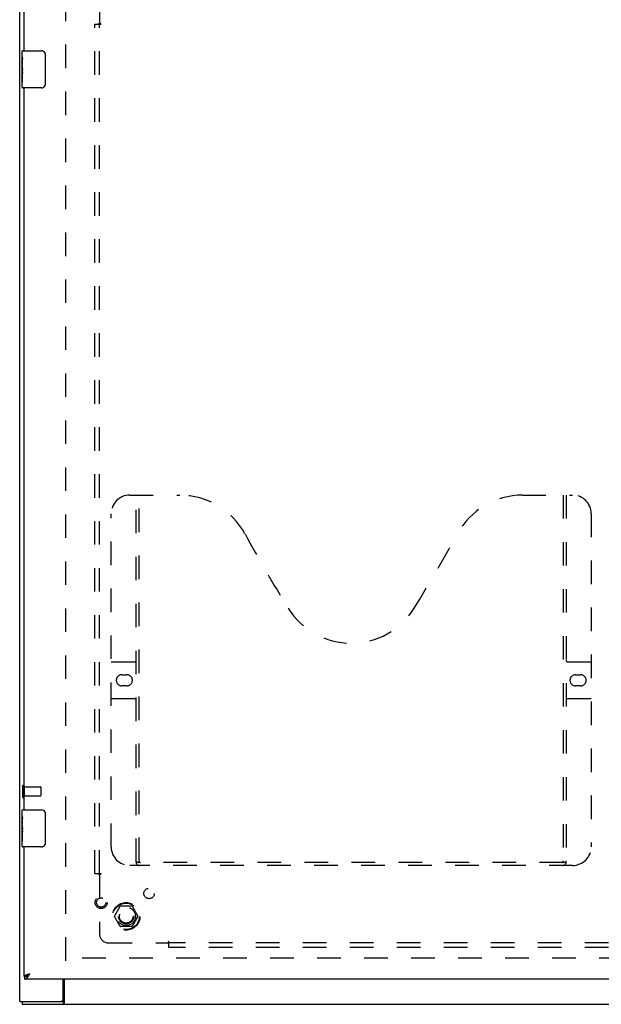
# Model space of a CAD drawing. Header units: inches. Extents: x 0 to 115, y 0 to 75.
# Tile 3 of 9: x 27 to 43, y 23 to 49. Entities that reach past the tile are written whole.
import ezdxf

# ---------------------------------------------------------------- set-up
doc = ezdxf.new("R2010")
doc.units = ezdxf.units.IN
doc.header["$LTSCALE"] = 6.344535
doc.header["$MEASUREMENT"] = 0
doc.linetypes.add('HIDDEN', pattern=[0.2, 0.1, -0.1])
doc.layers.get('0').update_dxf_attribs({"linetype": 'CONTINUOUS'})
for name, color, linetype in [('DEFAULT_2', 8, 'HIDDEN'), ('DOOR_ASSEMBLY', 7, 'CONTINUOUS'), ('SUBPANEL', 7, 'CONTINUOUS')]:
    doc.layers.add(name, color=color, linetype=linetype)

msp = doc.modelspace()

# ---------------------------------------------------------------- linework, layer by layer
at = {"color": 3, "linetype": 'Continuous'}
for p, q in [((27.095, 22.798), (27.095, 52.648)), ((28.27, 22.858), (28.27, 23.398)), ((28.297, 23.398), (28.297, 22.766)), ((27.095, 22.798), (28.21, 22.798)), ((27.158, 22.723), (52.407, 22.723))]:
    msp.add_line(p, q, dxfattribs=at)
at = {"color": 7, "linetype": 'Continuous'}
for p, q in [((27.158, 22.798), (27.158, 22.723)), ((28.267, 22.798), (28.21, 22.798)), ((28.267, 22.798), (28.267, 22.723))]:
    msp.add_line(p, q, dxfattribs=at)
for points in [[(28.279, 22.808), (28.277, 22.805), (28.276, 22.804), (28.275, 22.803), (28.274, 22.802), (28.273, 22.8), (28.272, 22.8), (28.271, 22.799), (28.27, 22.798), (28.269, 22.798), (28.268, 22.798), (28.267, 22.798)], [(28.297, 22.819), (28.296, 22.819), (28.295, 22.819), (28.293, 22.819), (28.292, 22.819), (28.291, 22.818), (28.29, 22.818), (28.289, 22.817), (28.288, 22.817), (28.287, 22.816), (28.286, 22.815), (28.284, 22.814), (28.283, 22.813), (28.282, 22.812), (28.281, 22.811), (28.28, 22.809), (28.279, 22.808)]]:
    msp.add_lwpolyline(points, dxfattribs=at)
at = {"color": 3, "linetype": 'Continuous'}
for points in [[(28.285, 22.744), (28.284, 22.741), (28.283, 22.739), (28.282, 22.737), (28.281, 22.735), (28.28, 22.733), (28.279, 22.731), (28.278, 22.73), (28.277, 22.728), (28.276, 22.727), (28.275, 22.726), (28.274, 22.725), (28.273, 22.724), (28.272, 22.724), (28.271, 22.723), (28.269, 22.723), (28.268, 22.723), (28.267, 22.723)], [(28.297, 22.766), (28.296, 22.765), (28.295, 22.763), (28.294, 22.762), (28.293, 22.76), (28.292, 22.758), (28.291, 22.756), (28.29, 22.753), (28.289, 22.751), (28.285, 22.744)]]:
    msp.add_lwpolyline(points, dxfattribs=at)
msp.add_arc((28.21, 22.858), 0.06, 270, 360, dxfattribs=at)
at = {"layer": 'DEFAULT_2', "color": 8, "linetype": 'HIDDEN'}
for p, q in [((28.345, 23.898), (28.345, 51.548)), ((27.17, 28.615), (27.17, 28.331)), ((27.213, 28.615), (27.213, 28.331)), ((27.213, 28.597), (27.66, 28.597)), ((27.67, 28.587), (27.67, 28.359)), ((27.213, 28.349), (27.66, 28.349)), ((29.653, 25.103), (29.807, 25.37)), ((30.124, 25.375), (29.816, 25.375)), ((30.133, 25.37), (30.288, 25.103)), ((29.807, 24.825), (29.653, 25.093)), ((30.288, 25.093), (30.133, 24.825)), ((30.124, 24.82), (29.816, 24.82)), ((49.72, 23.973), (28.345, 23.973))]:
    msp.add_line(p, q, dxfattribs=at)
for radius in [0.372, 0.356, 0.204, 0.183]:
    msp.add_circle((29.97, 25.098), radius, dxfattribs=at)
for centre, radius, start, end in [((27.192, 28.615), 0.0215, 0, 180), ((27.66, 28.587), 0.01, 0, 90), ((27.192, 28.331), 0.0215, 180, 360), ((27.66, 28.359), 0.01, 270, 360), ((29.816, 25.365), 0.01, 90.0113, 149.988), ((30.124, 25.365), 0.01, 30.0108, 89.9876), ((29.661, 25.098), 0.01, 150.0117, 209.9873), ((30.279, 25.098), 0.01, 330.0117, 29.9873), ((29.816, 24.83), 0.01, 210.0108, 269.9876), ((30.124, 24.83), 0.01, 270.0113, 329.988)]:
    msp.add_arc(centre, radius, start, end, dxfattribs=at)
at = {"layer": 'DOOR_ASSEMBLY', "color": 3, "linetype": 'Continuous'}
for p, q in [((27.22, 48.473), (27.22, 51.973)), ((27.22, 27.973), (27.22, 47.473)), ((27.22, 23.473), (27.22, 26.973)), ((27.296, 23.52), (27.29, 23.518)), ((27.308, 23.525), (27.302, 23.523)), ((27.314, 23.527), (27.308, 23.525)), ((27.321, 23.529), (27.314, 23.527)), ((27.328, 23.531), (27.321, 23.529)), ((27.338, 23.534), (27.328, 23.531)), ((27.351, 23.538), (27.338, 23.534)), ((27.348, 23.514), (27.352, 23.521)), ((27.365, 23.543), (27.351, 23.538)), ((27.352, 23.521), (27.357, 23.528)), ((27.357, 23.528), (27.365, 23.543)), ((48.129, 23.398), (27.233, 23.398))]:
    msp.add_line(p, q, dxfattribs=at)
at = {"layer": 'DOOR_ASSEMBLY', "color": 7, "linetype": 'Continuous'}
for p, q in [((27.16, 48.314), (27.16, 48.458)), ((27.175, 48.473), (27.685, 48.473)), ((27.16, 48.058), (27.16, 48.311)), ((27.169, 48.256), (27.16, 48.256)), ((27.17, 48.088), (27.17, 48.245)), ((27.785, 48.373), (27.785, 47.573)), ((27.16, 48.088), (27.17, 48.088)), ((27.16, 47.488), (27.16, 48.055)), ((27.163, 48.025), (27.16, 48.025)), ((27.16, 47.893), (27.169, 47.893)), ((27.163, 48.026), (27.165, 48.008)), ((27.17, 47.904), (27.17, 47.957)), ((27.16, 47.857), (27.17, 47.857)), ((27.16, 47.794), (27.17, 47.794)), ((27.16, 47.627), (27.17, 47.627)), ((27.17, 47.627), (27.17, 47.857)), ((27.685, 47.473), (27.175, 47.473)), ((27.16, 27.814), (27.16, 27.958)), ((27.175, 27.973), (27.685, 27.973)), ((27.16, 27.558), (27.16, 27.811)), ((27.169, 27.756), (27.16, 27.756)), ((27.17, 27.588), (27.17, 27.745)), ((27.785, 27.873), (27.785, 27.073)), ((27.16, 27.588), (27.17, 27.588)), ((27.16, 26.988), (27.16, 27.555)), ((27.163, 27.525), (27.16, 27.525)), ((27.16, 27.393), (27.169, 27.393)), ((27.163, 27.526), (27.165, 27.508)), ((27.17, 27.404), (27.17, 27.457)), ((27.16, 27.357), (27.17, 27.357)), ((27.16, 27.294), (27.17, 27.294)), ((27.16, 27.127), (27.17, 27.127)), ((27.17, 27.127), (27.17, 27.357)), ((27.685, 26.973), (27.175, 26.973)), ((27.22, 23.473), (27.233, 23.473)), ((27.233, 23.398), (27.233, 23.473)), ((27.34, 23.522), (27.344, 23.525)), ((27.346, 23.531), (27.342, 23.528)), ((27.344, 23.525), (27.348, 23.529)), ((27.35, 23.533), (27.346, 23.531)), ((27.348, 23.529), (27.354, 23.534)), ((27.355, 23.536), (27.35, 23.533)), ((27.354, 23.534), (27.365, 23.543)), ((27.365, 23.543), (27.355, 23.536))]:
    msp.add_line(p, q, dxfattribs=at)
at = {"layer": 'DOOR_ASSEMBLY', "color": 8, "linetype": 'HIDDEN'}
for p, q in [((30.065, 36.473), (31.42, 36.473)), ((30.24, 26.563), (30.24, 36.473)), ((30.32, 26.593), (30.32, 36.473)), ((40.67, 36.473), (42.025, 36.473)), ((41.77, 36.473), (41.77, 26.593)), ((41.85, 36.473), (41.85, 26.563)), ((29.565, 26.973), (29.565, 35.973)), ((42.525, 35.973), (42.525, 26.973)), ((29.565, 31.973), (30.2, 31.973)), ((41.89, 31.973), (42.525, 31.973)), ((29.852, 31.623), (29.989, 31.623)), ((42.102, 31.623), (42.239, 31.623)), ((29.989, 31.323), (29.852, 31.323)), ((42.239, 31.323), (42.102, 31.323)), ((30.2, 30.973), (29.565, 30.973)), ((42.525, 30.973), (41.89, 30.973)), ((42.025, 26.473), (30.065, 26.473)), ((41.766, 26.553), (30.324, 26.553))]:
    msp.add_line(p, q, dxfattribs=at)
at = {"layer": 'DOOR_ASSEMBLY', "color": 7, "linetype": 'Continuous'}
for points in [[(27.778, 48.409), (27.78, 48.403), (27.782, 48.397), (27.783, 48.391), (27.784, 48.385), (27.785, 48.379), (27.785, 48.373)], [(27.16, 48.314), (27.16, 48.31), (27.161, 48.306), (27.162, 48.301), (27.163, 48.295), (27.164, 48.288), (27.165, 48.28), (27.167, 48.272), (27.168, 48.263)], [(27.168, 48.263), (27.169, 48.254), (27.17, 48.245)], [(27.16, 48.058), (27.16, 48.051), (27.161, 48.043), (27.162, 48.035), (27.163, 48.026)], [(27.165, 48.008), (27.166, 47.999), (27.167, 47.99), (27.168, 47.981), (27.169, 47.973), (27.17, 47.965), (27.17, 47.957)], [(27.17, 47.904), (27.17, 47.898), (27.169, 47.892), (27.169, 47.886), (27.168, 47.88), (27.168, 47.874), (27.167, 47.868)], [(27.785, 47.573), (27.785, 47.566), (27.784, 47.56), (27.783, 47.554), (27.782, 47.548), (27.78, 47.542), (27.778, 47.537)], [(27.16, 27.814), (27.16, 27.81), (27.161, 27.806), (27.162, 27.801), (27.163, 27.795), (27.164, 27.788), (27.165, 27.78), (27.167, 27.772), (27.168, 27.763)], [(27.168, 27.763), (27.169, 27.754), (27.17, 27.745)], [(27.778, 27.909), (27.78, 27.903), (27.782, 27.897), (27.783, 27.891), (27.784, 27.885), (27.785, 27.879), (27.785, 27.873)], [(27.16, 27.558), (27.16, 27.551), (27.161, 27.543), (27.162, 27.535), (27.163, 27.526)], [(27.165, 27.508), (27.166, 27.499), (27.167, 27.49), (27.168, 27.481), (27.169, 27.473), (27.17, 27.465), (27.17, 27.457)], [(27.17, 27.404), (27.17, 27.398), (27.169, 27.392), (27.169, 27.386), (27.168, 27.38), (27.168, 27.374), (27.167, 27.368)], [(27.785, 27.073), (27.785, 27.066), (27.784, 27.06), (27.783, 27.054), (27.782, 27.048), (27.78, 27.042), (27.778, 27.037)], [(27.233, 23.473), (27.235, 23.473), (27.237, 23.473), (27.239, 23.473), (27.242, 23.473), (27.244, 23.473), (27.246, 23.474), (27.248, 23.474), (27.25, 23.474), (27.252, 23.475), (27.254, 23.475), (27.256, 23.475), (27.259, 23.476), (27.261, 23.476), (27.263, 23.477), (27.265, 23.478), (27.267, 23.478), (27.269, 23.479), (27.271, 23.48), (27.274, 23.481), (27.276, 23.482), (27.278, 23.482), (27.28, 23.483), (27.282, 23.484), (27.284, 23.485), (27.286, 23.486), (27.288, 23.487), (27.291, 23.488), (27.293, 23.49), (27.295, 23.491)], [(27.295, 23.491), (27.297, 23.492), (27.299, 23.493), (27.301, 23.494), (27.303, 23.496)], [(27.303, 23.496), (27.305, 23.497), (27.308, 23.498), (27.31, 23.5), (27.312, 23.501), (27.314, 23.503), (27.316, 23.504), (27.318, 23.506), (27.32, 23.507), (27.322, 23.509), (27.325, 23.51), (27.327, 23.512), (27.329, 23.513), (27.331, 23.515), (27.333, 23.517), (27.335, 23.518), (27.34, 23.522)], [(27.342, 23.528), (27.34, 23.527), (27.338, 23.525), (27.336, 23.524), (27.334, 23.523), (27.333, 23.521), (27.331, 23.52), (27.329, 23.518), (27.327, 23.517), (27.325, 23.516), (27.324, 23.514), (27.322, 23.513), (27.32, 23.512), (27.319, 23.51), (27.317, 23.509), (27.316, 23.508), (27.314, 23.506), (27.313, 23.505), (27.311, 23.504), (27.31, 23.502), (27.309, 23.501), (27.307, 23.5), (27.306, 23.498), (27.305, 23.497), (27.305, 23.497)]]:
    msp.add_lwpolyline(points, dxfattribs=at)
at = {"layer": 'DOOR_ASSEMBLY', "color": 8, "linetype": 'HIDDEN'}
for points in [[(30.23, 26.593), (30.246, 26.582), (30.262, 26.572), (30.278, 26.564), (30.294, 26.558), (30.309, 26.554), (30.324, 26.553)], [(41.766, 26.553), (41.781, 26.554), (41.797, 26.558), (41.812, 26.564), (41.828, 26.572), (41.844, 26.582), (41.86, 26.593)]]:
    msp.add_lwpolyline(points, dxfattribs=at)
at = {"layer": 'DOOR_ASSEMBLY', "color": 3, "linetype": 'Continuous'}
for points in [[(27.29, 23.518), (27.287, 23.517), (27.284, 23.516), (27.281, 23.515), (27.278, 23.514), (27.275, 23.513), (27.273, 23.512), (27.27, 23.511), (27.268, 23.51), (27.265, 23.509), (27.263, 23.508), (27.26, 23.507), (27.258, 23.506), (27.255, 23.505), (27.253, 23.503), (27.251, 23.502), (27.249, 23.501), (27.247, 23.5), (27.245, 23.499), (27.243, 23.498), (27.241, 23.497), (27.239, 23.496), (27.238, 23.495), (27.236, 23.494), (27.235, 23.493), (27.233, 23.492), (27.232, 23.491), (27.23, 23.49), (27.229, 23.489), (27.228, 23.488), (27.227, 23.486), (27.226, 23.485), (27.225, 23.484), (27.224, 23.483), (27.223, 23.482), (27.223, 23.481), (27.222, 23.48), (27.222, 23.479), (27.221, 23.478), (27.221, 23.477), (27.22, 23.476), (27.22, 23.475), (27.22, 23.474), (27.22, 23.473)], [(27.233, 23.398), (27.235, 23.398), (27.237, 23.398), (27.239, 23.398), (27.242, 23.398), (27.244, 23.399), (27.246, 23.399), (27.248, 23.4), (27.25, 23.401), (27.252, 23.401), (27.254, 23.402), (27.256, 23.403), (27.259, 23.404), (27.261, 23.406), (27.263, 23.407), (27.265, 23.408), (27.267, 23.409), (27.269, 23.411), (27.271, 23.413), (27.274, 23.414), (27.276, 23.416), (27.278, 23.418), (27.28, 23.42), (27.282, 23.422), (27.284, 23.424), (27.286, 23.426), (27.288, 23.428), (27.291, 23.43), (27.293, 23.433), (27.295, 23.435), (27.297, 23.438), (27.299, 23.44), (27.301, 23.443), (27.303, 23.446), (27.305, 23.448), (27.308, 23.451), (27.31, 23.454), (27.312, 23.457), (27.314, 23.46), (27.316, 23.463), (27.318, 23.466), (27.32, 23.469), (27.322, 23.472)], [(27.302, 23.523), (27.299, 23.521), (27.296, 23.52)], [(27.322, 23.472), (27.325, 23.476), (27.327, 23.479), (27.329, 23.482), (27.331, 23.486), (27.333, 23.489), (27.335, 23.492), (27.337, 23.496), (27.34, 23.499), (27.342, 23.503), (27.344, 23.506), (27.348, 23.514)]]:
    msp.add_lwpolyline(points, dxfattribs=at)
at = {"layer": 'DOOR_ASSEMBLY', "color": 8, "linetype": 'HIDDEN'}
for radius in [0.164, 0.124]:
    msp.add_circle((29.295, 25.473), radius, dxfattribs=at)
at = {"layer": 'DOOR_ASSEMBLY', "color": 7, "linetype": 'Continuous'}
for centre, radius, start, end in [((27.175, 48.458), 0.015, 90, 180), ((27.685, 48.373), 0.1, 21.1999, 90), ((27.175, 47.488), 0.015, 180, 270), ((27.685, 47.573), 0.1, 270, 338.7946), ((27.175, 27.958), 0.015, 90, 180), ((27.685, 27.873), 0.1, 21.1999, 90), ((27.175, 26.988), 0.015, 180, 270), ((27.685, 27.073), 0.1, 270, 338.7946)]:
    msp.add_arc(centre, radius, start, end, dxfattribs=at)
at = {"layer": 'DOOR_ASSEMBLY', "color": 8, "linetype": 'HIDDEN'}
for centre, radius, start, end in [((30.065, 35.973), 0.5, 90, 180), ((31.42, 34.473), 2, 28.4813, 90), ((40.67, 34.473), 2, 90, 151.5187), ((42.025, 35.973), 0.5, 0, 90), ((67.728, 54.171), 39.307, 208.4813, 211.8705), ((4.362, 54.171), 39.307, 328.1295, 331.5187), ((36.045, 34.473), 2, 211.8705, 328.1295), ((30.2, 32.013), 0.04, 270, 360), ((41.89, 32.013), 0.04, 180, 270), ((29.852, 31.473), 0.15, 90, 270), ((29.989, 31.473), 0.15, 270, 90), ((42.102, 31.473), 0.15, 90, 270), ((42.239, 31.473), 0.15, 270, 90), ((30.2, 30.933), 0.04, 0, 90), ((41.89, 30.933), 0.04, 90, 180), ((30.065, 26.973), 0.5, 180, 270), ((42.025, 26.973), 0.5, 270, 360), ((30.36, 26.593), 0.04, 180, 270), ((41.73, 26.593), 0.04, 270, 360), ((30.33, 26.563), 0.09, 180, 270), ((41.76, 26.563), 0.09, 270, 360)]:
    msp.add_arc(centre, radius, start, end, dxfattribs=at)
at = {"layer": 'DOOR_ASSEMBLY', "color": 7, "linetype": 'Continuous'}
for centre in [(27.36, 47.891), (27.36, 27.391)]:
    msp.add_ellipse(centre, major_axis=(0.2, 0), ratio=0.432808, start_param=3.141593, end_param=3.403409, dxfattribs=at)
at = {"layer": 'SUBPANEL', "color": 8, "linetype": 'HIDDEN'}
for p, q in [((29.251, 50.816), (29.251, 49.227)), ((29.126, 26.254), (29.126, 49.191)), ((29.126, 49.191), (29.213, 49.191)), ((29.213, 49.191), (29.292, 49.191)), ((29.251, 26.254), (29.251, 49.191)), ((29.126, 26.254), (29.213, 26.254)), ((29.213, 26.254), (29.292, 26.254)), ((29.251, 26.219), (29.251, 24.629)), ((29.501, 24.379), (31.091, 24.379)), ((31.126, 24.34), (31.126, 24.42)), ((48.064, 24.379), (31.126, 24.379)), ((31.126, 24.254), (31.126, 24.34)), ((48.064, 24.254), (31.126, 24.254))]:
    msp.add_line(p, q, dxfattribs=at)
for points in [[(29.213, 49.191), (29.215, 49.193), (29.216, 49.194), (29.218, 49.195), (29.22, 49.197), (29.221, 49.198), (29.223, 49.199), (29.224, 49.201), (29.226, 49.202), (29.227, 49.203), (29.229, 49.205), (29.23, 49.206), (29.231, 49.207), (29.233, 49.208), (29.238, 49.214)], [(29.238, 49.214), (29.24, 49.216), (29.241, 49.217), (29.243, 49.219), (29.245, 49.22), (29.246, 49.222), (29.248, 49.223), (29.249, 49.225), (29.25, 49.226), (29.251, 49.227)], [(29.27, 49.215), (29.266, 49.217), (29.263, 49.218), (29.261, 49.219), (29.259, 49.221), (29.258, 49.222), (29.256, 49.223), (29.254, 49.225), (29.253, 49.226), (29.251, 49.227)], [(29.292, 49.191), (29.292, 49.193), (29.291, 49.194), (29.29, 49.196), (29.29, 49.197), (29.289, 49.198), (29.288, 49.2), (29.287, 49.201), (29.286, 49.202), (29.285, 49.204), (29.283, 49.205), (29.282, 49.206), (29.28, 49.207), (29.279, 49.209), (29.277, 49.21), (29.275, 49.211), (29.273, 49.212), (29.272, 49.213), (29.27, 49.215)], [(29.213, 26.254), (29.215, 26.253), (29.216, 26.251), (29.218, 26.25), (29.22, 26.249), (29.221, 26.247), (29.223, 26.246), (29.224, 26.245), (29.226, 26.243), (29.227, 26.242), (29.229, 26.241), (29.23, 26.24), (29.231, 26.238), (29.233, 26.237)], [(29.233, 26.237), (29.237, 26.233), (29.24, 26.23)], [(29.24, 26.23), (29.241, 26.228), (29.243, 26.227), (29.245, 26.225), (29.246, 26.223), (29.248, 26.222), (29.249, 26.221), (29.25, 26.22), (29.251, 26.219)], [(29.266, 26.228), (29.263, 26.227), (29.261, 26.226), (29.259, 26.225), (29.258, 26.223), (29.256, 26.222), (29.254, 26.221), (29.253, 26.22), (29.251, 26.219)], [(29.292, 26.254), (29.292, 26.252), (29.291, 26.251), (29.29, 26.25), (29.29, 26.248), (29.289, 26.247), (29.288, 26.246), (29.287, 26.244), (29.286, 26.243), (29.285, 26.242), (29.283, 26.24), (29.282, 26.239), (29.28, 26.238), (29.279, 26.237), (29.277, 26.236), (29.275, 26.234), (29.273, 26.233), (29.272, 26.232), (29.27, 26.231), (29.266, 26.228)], [(31.103, 24.397), (31.101, 24.393), (31.1, 24.391), (31.098, 24.389), (31.097, 24.387), (31.096, 24.385), (31.094, 24.383), (31.093, 24.382), (31.092, 24.38), (31.091, 24.379)], [(31.104, 24.366), (31.102, 24.367), (31.1, 24.369), (31.099, 24.371), (31.097, 24.372), (31.096, 24.374), (31.094, 24.375), (31.093, 24.377), (31.092, 24.378), (31.091, 24.379)], [(31.126, 24.42), (31.125, 24.419), (31.123, 24.419), (31.122, 24.418), (31.121, 24.417), (31.119, 24.416), (31.118, 24.416), (31.117, 24.415), (31.115, 24.413), (31.114, 24.412), (31.113, 24.411), (31.112, 24.409), (31.11, 24.408), (31.109, 24.406), (31.108, 24.405), (31.107, 24.403), (31.106, 24.401), (31.104, 24.399), (31.103, 24.397)], [(31.126, 24.34), (31.125, 24.342), (31.124, 24.344), (31.122, 24.346), (31.121, 24.347), (31.12, 24.349), (31.118, 24.35), (31.117, 24.352), (31.116, 24.353), (31.115, 24.355), (31.113, 24.356), (31.112, 24.358), (31.111, 24.359), (31.109, 24.36), (31.104, 24.366)]]:
    msp.add_lwpolyline(points, dxfattribs=at)
for centre, radius in [((30.589, 25.716), 0.141), ((29.97, 25.098), 0.25)]:
    msp.add_circle(centre, radius, dxfattribs=at)
msp.add_arc((29.501, 24.629), 0.25, 180, 270, dxfattribs=at)

doc.saveas('drawing.dxf')
